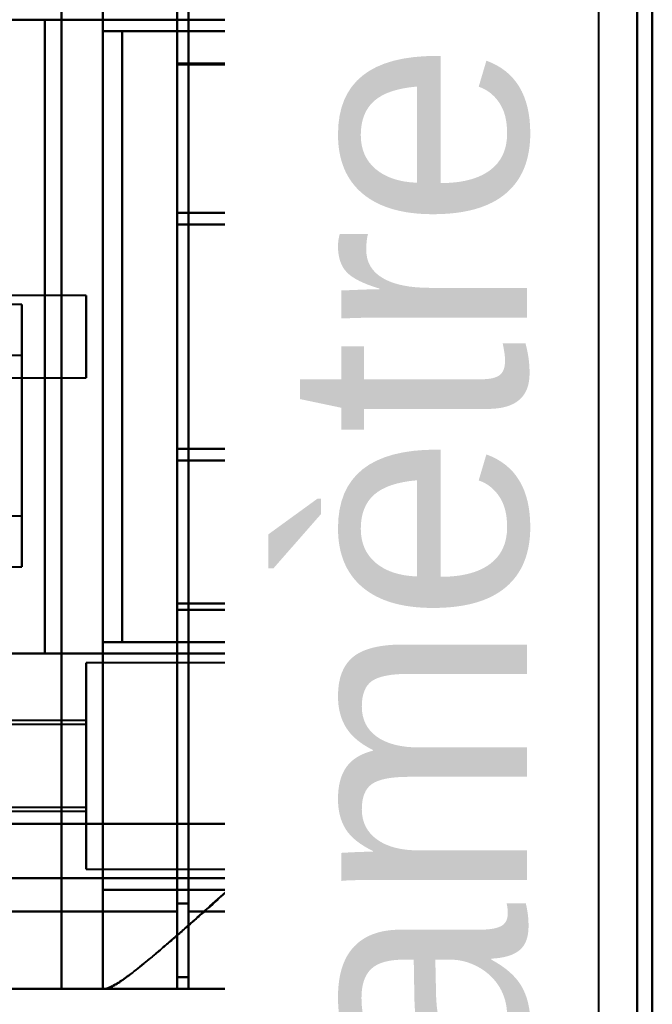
# Model space of a CAD drawing. Header units: millimetres. Extents: x -1087 to 1688, y -120 to 1010.
# Tile 83 of 86: x 538 to 576, y 737 to 797. Entities that reach past the tile are written whole.
import ezdxf

# ---------------------------------------------------------------- set-up
doc = ezdxf.new("R2010")
doc.units = ezdxf.units.MM
doc.layers.add('A-GENM', color=13, linetype='Continuous', lineweight=40)
doc.layers.add('G-IMPT', color=8, linetype='Continuous', lineweight=40)
doc.styles.add('Arial_1', font='arial.ttf', dxfattribs={"height": 14.6304})

# ---------------------------------------------------------------- blocks, each defined once
blk = doc.blocks.new('NEXA 700 CALQUES_dwg-751640-Arrière')
at = {"layer": 'G-IMPT'}
for p, q in [((555.97, 713.372), (555.97, 839.372)), ((555.97, 839.372), (555.97, 713.372)), ((556.742, 838.781), (556.742, 713.372)), ((556.742, 713.372), (556.742, 838.781)), ((561.97, 713.372), (561.97, 838.338)), ((561.97, 838.338), (561.97, 713.372)), ((575.357, 713.372), (575.357, 838.338)), ((575.357, 838.338), (575.357, 713.372)), ((562.742, 837.746), (562.742, 713.372)), ((562.742, 713.372), (562.742, 837.746)), ((576.27, 837.746), (576.27, 713.372)), ((576.27, 713.372), (576.27, 837.746)), ((547.47, 743.05), (547.47, 813.05)), ((547.47, 813.05), (547.47, 743.05)), ((548.17, 743.05), (548.17, 813.05)), ((548.17, 813.05), (548.17, 743.05)), ((547.47, 743.532), (547.47, 812.552)), ((547.47, 812.552), (547.47, 743.532)), ((548.17, 743.532), (548.17, 812.552)), ((548.17, 812.552), (548.17, 743.532)), ((552.83, 797.072), (552.83, 758.672)), ((552.83, 797.072), (556.83, 797.072)), ((556.83, 797.072), (552.83, 797.072)), ((556.83, 797.072), (560.83, 797.072)), ((566.83, 797.072), (556.83, 797.072)), ((556.83, 797.072), (566.83, 797.072)), ((560.83, 797.072), (556.83, 797.072)), ((560.83, 796.372), (560.83, 797.072)), ((566.826, 797.072), (566.122, 797.072)), ((566.122, 797.072), (566.826, 797.072)), ((544.144, 796.372), (554.985, 796.372)), ((554.985, 796.372), (544.144, 796.372)), ((556.83, 796.372), (566.83, 796.372)), ((556.83, 796.372), (560.83, 796.372)), ((566.83, 796.372), (556.83, 796.372)), ((560.83, 796.372), (556.83, 796.372)), ((565.906, 796.372), (566.826, 796.372)), ((566.826, 796.372), (565.906, 796.372)), ((566.83, 785.372), (566.83, 796.372)), ((562.19, 795.372), (563.498, 795.372)), ((563.498, 795.372), (562.19, 795.372)), ((547.47, 785.372), (547.47, 794.417)), ((547.47, 794.417), (547.47, 785.372)), ((547.47, 794.35), (547.47, 784.672)), ((547.47, 784.672), (547.47, 794.35)), ((563.498, 792.372), (562.19, 792.372)), ((562.19, 792.372), (563.498, 792.372)), ((547.47, 785.372), (565.678, 785.372)), ((554.985, 785.372), (547.47, 785.372)), ((547.47, 785.372), (554.985, 785.372)), ((566.83, 785.372), (556.83, 785.372)), ((560.83, 785.372), (556.83, 785.372)), ((556.83, 785.372), (566.83, 785.372)), ((556.83, 785.372), (560.83, 785.372)), ((560.83, 784.672), (560.83, 785.372)), ((566.826, 785.372), (565.678, 785.372)), ((565.678, 785.372), (566.826, 785.372)), ((547.47, 784.672), (550.944, 784.672)), ((550.944, 784.672), (547.47, 784.672)), ((556.83, 784.672), (560.83, 784.672)), ((560.83, 784.672), (556.83, 784.672)), ((563.834, 784.372), (556.97, 784.372)), ((556.97, 777.872), (556.97, 784.372)), ((556.97, 784.372), (556.97, 777.872)), ((560.506, 784.672), (566.83, 784.672)), ((566.83, 784.672), (560.506, 784.672)), ((565.678, 784.672), (566.826, 784.672)), ((566.826, 784.672), (565.678, 784.672)), ((566.83, 771.072), (566.83, 784.672)), ((563.834, 784.022), (556.97, 784.022)), ((556.97, 777.872), (556.97, 784.022)), ((556.97, 784.022), (556.97, 777.872)), ((541.97, 780.372), (536.97, 780.372)), ((541.97, 777.872), (541.97, 780.372)), ((541.97, 780.372), (541.97, 777.872)), ((538.07, 779.822), (536.97, 779.822)), ((538.07, 768.827), (538.07, 779.822)), ((538.07, 779.822), (538.07, 768.827)), ((563.681, 779.872), (563.524, 777.872)), ((563.524, 777.872), (563.681, 779.872)), ((563.681, 779.872), (563.984, 779.872)), ((563.984, 779.872), (563.681, 779.872)), ((564.13, 777.872), (563.984, 779.872)), ((563.984, 779.872), (564.13, 777.872)), ((541.97, 775.372), (541.97, 777.872)), ((541.97, 777.872), (541.97, 775.372)), ((556.97, 771.722), (556.97, 777.872)), ((556.97, 771.372), (556.97, 777.872)), ((556.97, 777.872), (556.97, 771.722)), ((556.97, 777.872), (556.97, 771.372)), ((563.524, 777.872), (563.681, 775.872)), ((563.681, 775.872), (563.524, 777.872)), ((563.984, 775.872), (564.13, 777.872)), ((564.13, 777.872), (563.984, 775.872)), ((538.07, 776.722), (517.07, 776.722)), ((538.07, 770.015), (538.07, 776.722)), ((538.07, 776.722), (538.07, 770.015)), ((536.97, 775.372), (541.97, 775.372)), ((563.984, 775.872), (563.681, 775.872)), ((563.681, 775.872), (563.984, 775.872)), ((538.07, 763.922), (538.07, 774.918)), ((538.07, 774.918), (538.07, 763.922)), ((538.07, 767.022), (538.07, 773.73)), ((538.07, 773.73), (538.07, 767.022)), ((556.97, 771.722), (563.834, 771.722)), ((556.97, 771.372), (563.834, 771.372)), ((550.944, 771.072), (547.47, 771.072)), ((547.47, 771.072), (547.47, 761.71)), ((547.47, 771.072), (550.944, 771.072)), ((547.47, 761.71), (547.47, 771.072)), ((560.83, 771.072), (556.83, 771.072)), ((556.83, 771.072), (560.83, 771.072)), ((566.83, 771.072), (560.506, 771.072)), ((560.506, 771.072), (566.83, 771.072)), ((560.83, 770.372), (560.83, 771.072)), ((566.826, 771.072), (565.678, 771.072)), ((565.678, 771.072), (566.826, 771.072)), ((565.678, 770.372), (547.47, 770.372)), ((547.47, 770.372), (554.985, 770.372)), ((554.985, 770.372), (547.47, 770.372)), ((547.47, 761.327), (547.47, 770.372)), ((547.47, 770.372), (547.47, 761.327)), ((556.83, 770.372), (566.83, 770.372)), ((556.83, 770.372), (560.83, 770.372)), ((566.83, 770.372), (556.83, 770.372)), ((560.83, 770.372), (556.83, 770.372)), ((565.678, 770.372), (566.826, 770.372)), ((566.826, 770.372), (565.678, 770.372)), ((566.83, 759.372), (566.83, 770.372)), ((517.07, 767.022), (538.07, 767.022)), ((536.97, 763.922), (538.07, 763.922)), ((562.19, 763.372), (563.498, 763.372)), ((563.498, 763.372), (562.19, 763.372)), ((563.498, 760.372), (562.19, 760.372)), ((562.19, 760.372), (563.498, 760.372)), ((554.985, 759.372), (544.144, 759.372)), ((544.144, 759.372), (554.985, 759.372)), ((566.83, 759.372), (556.83, 759.372)), ((560.83, 759.372), (556.83, 759.372)), ((556.83, 759.372), (566.83, 759.372)), ((556.83, 759.372), (560.83, 759.372)), ((560.83, 758.672), (560.83, 759.372)), ((566.826, 759.372), (565.906, 759.372)), ((565.906, 759.372), (566.826, 759.372)), ((556.83, 758.672), (552.83, 758.672)), ((552.83, 758.672), (556.83, 758.672)), ((560.83, 758.672), (556.83, 758.672)), ((566.83, 758.672), (556.83, 758.672)), ((556.83, 758.672), (560.83, 758.672)), ((556.83, 758.672), (566.83, 758.672)), ((566.826, 758.672), (566.122, 758.672)), ((566.122, 758.672), (566.826, 758.672)), ((566.83, 757.346), (566.83, 758.672)), ((566.74, 758.122), (541.97, 758.122)), ((541.97, 751.872), (541.97, 758.122)), ((541.97, 758.122), (541.97, 751.872)), ((541.97, 754.622), (536.97, 754.622)), ((541.97, 751.872), (541.97, 754.622)), ((541.97, 754.622), (541.97, 751.872)), ((541.97, 754.372), (536.97, 754.372)), ((541.97, 751.872), (541.97, 754.372)), ((541.97, 754.372), (541.97, 751.872)), ((541.97, 749.372), (541.97, 751.872)), ((541.97, 751.872), (541.97, 749.372)), ((541.97, 749.122), (541.97, 751.872)), ((541.97, 745.622), (541.97, 751.872)), ((541.97, 751.872), (541.97, 749.122)), ((541.97, 751.872), (541.97, 745.622)), ((536.97, 749.372), (541.97, 749.372)), ((536.97, 749.122), (541.97, 749.122)), ((566.83, 745.072), (566.83, 746.399)), ((541.97, 745.622), (566.74, 745.622)), ((566.83, 745.072), (561.545, 745.072)), ((561.545, 745.072), (566.83, 745.072)), ((566.826, 745.072), (566.122, 745.072)), ((566.122, 745.072), (566.826, 745.072)), ((550.584, 744.372), (542.97, 744.372)), ((542.97, 744.372), (550.584, 744.372)), ((562.545, 744.372), (566.83, 744.372)), ((566.83, 744.372), (562.545, 744.372)), ((565.906, 744.372), (566.826, 744.372)), ((566.826, 744.372), (565.906, 744.372)), ((566.83, 741.372), (566.83, 744.372)), ((547.47, 739.072), (547.47, 743.532)), ((547.47, 743.532), (547.47, 739.072)), ((548.17, 739.072), (548.17, 743.532)), ((548.17, 743.532), (548.17, 739.072)), ((547.47, 738.372), (547.47, 743.05)), ((547.47, 743.05), (547.47, 738.372)), ((548.17, 738.372), (548.17, 743.05)), ((548.17, 743.05), (548.17, 738.372)), ((562.563, 741.372), (564.407, 741.372)), ((564.407, 741.372), (562.563, 741.372)), ((566.826, 741.372), (564.489, 741.372)), ((564.489, 741.372), (566.826, 741.372)), ((566.83, 741.372), (566.826, 741.372)), ((566.826, 741.372), (566.83, 741.372)), ((547.47, 739.072), (548.17, 739.072)), ((536.97, 738.372), (547.47, 738.372)), ((543.14, 738.372), (542.97, 738.372)), ((542.97, 738.372), (543.14, 738.372)), ((548.17, 738.372), (559.599, 738.372)), ((559.599, 738.372), (561.351, 738.372)), ((559.599, 738.372), (561.351, 738.372)), ((561.351, 738.372), (559.599, 738.372)), ((563.828, 738.372), (561.435, 738.372)), ((561.435, 738.372), (563.828, 738.372)), ((563.828, 738.372), (563.83, 738.372)), ((563.83, 738.372), (563.828, 738.372)), ((563.828, 738.372), (563.83, 738.372))]:
    blk.add_line(p, q, dxfattribs=at)
at = {"layer": 'G-IMPT', "flags": 128}
for points in [[(540.478, 738.372), (540.478, 758.122), (540.478, 777.872), (540.478, 797.622), (540.478, 817.372)], [(540.478, 817.372), (540.478, 797.622), (540.478, 777.872), (540.478, 758.122), (540.478, 738.372)], [(542.97, 817.372), (542.97, 797.622), (542.97, 777.872), (542.97, 758.122), (542.97, 738.372)], [(542.97, 738.372), (542.97, 758.122), (542.97, 777.872), (542.97, 797.622), (542.97, 817.372)], [(547.47, 817.372), (547.47, 811.634), (547.47, 805.895), (547.47, 800.156), (547.47, 794.417)], [(547.47, 794.417), (547.47, 800.156), (547.47, 805.895), (547.47, 811.634), (547.47, 817.372)], [(547.47, 794.35), (547.47, 799.931), (547.47, 805.511), (547.47, 811.092), (547.47, 816.672)], [(547.47, 816.672), (547.47, 811.092), (547.47, 805.511), (547.47, 799.931), (547.47, 794.35)], [(564.629, 794.35), (564.574, 799.357), (564.519, 804.363), (564.463, 809.368), (564.407, 814.372)], [(564.407, 814.372), (564.463, 809.368), (564.519, 804.363), (564.574, 799.357), (564.629, 794.35)], [(564.489, 814.372), (564.545, 809.385), (564.599, 804.396), (564.654, 799.407), (564.707, 794.417)], [(564.707, 794.417), (564.654, 799.407), (564.599, 804.396), (564.545, 809.385), (564.489, 814.372)], [(542.97, 796.372), (542.97, 800.122), (542.97, 803.872), (542.97, 807.622), (542.97, 811.372)], [(542.97, 811.372), (542.97, 807.622), (542.97, 803.872), (542.97, 800.122), (542.97, 796.372)], [(565.906, 796.372), (565.906, 800.122), (565.906, 803.872), (565.906, 807.622), (565.906, 811.372)], [(565.906, 811.372), (565.906, 807.622), (565.906, 803.872), (565.906, 800.122), (565.906, 796.372)], [(566.122, 797.072), (566.122, 800.472), (566.122, 803.872), (566.122, 807.272), (566.122, 810.672)], [(556.83, 807.372), (556.83, 804.797), (556.83, 802.222), (556.83, 799.647), (556.83, 797.072)], [(556.83, 797.072), (556.83, 799.647), (556.83, 802.222), (556.83, 804.797), (556.83, 807.372)], [(566.826, 798.246), (566.826, 797.953), (566.826, 797.659), (566.826, 797.366), (566.826, 797.072)], [(536.97, 797.072), (537.595, 797.072), (538.22, 797.072), (538.845, 797.072), (539.47, 797.072)], [(539.47, 797.072), (538.845, 797.072), (538.22, 797.072), (537.595, 797.072), (536.97, 797.072)], [(539.47, 797.072), (538.845, 797.072), (538.22, 797.072), (537.595, 797.072), (536.97, 797.072)], [(536.97, 797.072), (537.595, 797.072), (538.22, 797.072), (538.845, 797.072), (539.47, 797.072)], [(539.47, 797.072), (539.47, 787.472), (539.47, 777.872), (539.47, 768.272), (539.47, 758.672)], [(539.47, 758.672), (539.47, 768.272), (539.47, 777.872), (539.47, 787.472), (539.47, 797.072)], [(539.47, 797.072), (539.47, 787.472), (539.47, 777.872), (539.47, 768.272), (539.47, 758.672)], [(539.47, 758.672), (539.47, 768.272), (539.47, 777.872), (539.47, 787.472), (539.47, 797.072)], [(556.83, 797.072), (552.49, 797.072), (548.15, 797.072), (543.81, 797.072), (539.47, 797.072)], [(539.47, 797.072), (539.47, 787.472), (539.47, 777.872), (539.47, 768.272), (539.47, 758.672)], [(539.47, 797.072), (543.81, 797.072), (548.15, 797.072), (552.49, 797.072), (556.83, 797.072)], [(566.122, 797.072), (559.459, 797.072), (552.796, 797.072), (546.133, 797.072), (539.47, 797.072)], [(539.47, 758.672), (539.47, 768.272), (539.47, 777.872), (539.47, 787.472), (539.47, 797.072)], [(539.47, 797.072), (539.47, 787.472), (539.47, 777.872), (539.47, 768.272), (539.47, 758.672)], [(539.47, 758.672), (539.47, 768.272), (539.47, 777.872), (539.47, 787.472), (539.47, 797.072)], [(539.47, 797.072), (546.133, 797.072), (552.796, 797.072), (559.459, 797.072), (566.122, 797.072)], [(556.83, 796.372), (553.365, 796.372), (549.9, 796.372), (546.435, 796.372), (542.97, 796.372)], [(542.97, 796.372), (548.704, 796.372), (554.438, 796.372), (560.172, 796.372), (565.906, 796.372)], [(565.906, 796.372), (560.172, 796.372), (554.438, 796.372), (548.704, 796.372), (542.97, 796.372)], [(542.97, 759.372), (542.97, 768.622), (542.97, 777.872), (542.97, 787.122), (542.97, 796.372)], [(542.97, 796.372), (546.435, 796.372), (549.9, 796.372), (553.365, 796.372), (556.83, 796.372)], [(542.97, 796.372), (542.97, 787.122), (542.97, 777.872), (542.97, 768.622), (542.97, 759.372)], [(544.144, 759.372), (544.144, 768.622), (544.144, 777.872), (544.144, 787.122), (544.144, 796.372)], [(556.83, 796.372), (553.659, 796.372), (550.487, 796.372), (547.315, 796.372), (544.144, 796.372)], [(544.144, 796.372), (544.144, 787.122), (544.144, 777.872), (544.144, 768.622), (544.144, 759.372)], [(544.144, 796.372), (547.315, 796.372), (550.487, 796.372), (553.659, 796.372), (556.83, 796.372)], [(554.985, 785.372), (554.985, 788.122), (554.985, 790.872), (554.985, 793.622), (554.985, 796.372)], [(554.985, 796.372), (555.446, 796.372), (555.908, 796.372), (556.369, 796.372), (556.83, 796.372)], [(554.985, 796.372), (554.985, 793.622), (554.985, 790.872), (554.985, 788.122), (554.985, 785.372)], [(556.83, 796.372), (556.369, 796.372), (555.908, 796.372), (555.446, 796.372), (554.985, 796.372)], [(556.83, 796.372), (556.83, 793.622), (556.83, 790.872), (556.83, 788.122), (556.83, 785.372)], [(556.83, 785.372), (556.83, 788.122), (556.83, 790.872), (556.83, 793.622), (556.83, 796.372)], [(556.83, 785.372), (556.83, 788.122), (556.83, 790.872), (556.83, 793.622), (556.83, 796.372)], [(556.83, 796.372), (556.83, 793.622), (556.83, 790.872), (556.83, 788.122), (556.83, 785.372)], [(556.83, 796.372), (556.83, 793.622), (556.83, 790.872), (556.83, 788.122), (556.83, 785.372)], [(556.83, 785.372), (556.83, 788.122), (556.83, 790.872), (556.83, 793.622), (556.83, 796.372)], [(566.826, 796.372), (566.826, 793.622), (566.826, 790.872), (566.826, 788.122), (566.826, 785.372)], [(566.826, 785.372), (566.826, 788.122), (566.826, 790.872), (566.826, 793.622), (566.826, 796.372)], [(556.97, 792.372), (556.97, 793.122), (556.97, 793.872), (556.97, 794.622), (556.97, 795.372)], [(556.97, 795.372), (556.97, 794.622), (556.97, 793.872), (556.97, 793.122), (556.97, 792.372)], [(563.498, 795.372), (561.866, 795.372), (560.234, 795.372), (558.602, 795.372), (556.97, 795.372)], [(556.97, 795.372), (556.97, 794.622), (556.97, 793.872), (556.97, 793.122), (556.97, 792.372)], [(562.19, 795.372), (560.885, 795.372), (559.58, 795.372), (558.275, 795.372), (556.97, 795.372)], [(556.97, 795.372), (558.602, 795.372), (560.234, 795.372), (561.866, 795.372), (563.498, 795.372)], [(556.97, 792.372), (556.97, 793.122), (556.97, 793.872), (556.97, 794.622), (556.97, 795.372)], [(556.97, 795.372), (558.275, 795.372), (559.58, 795.372), (560.885, 795.372), (562.19, 795.372)], [(562.19, 795.372), (562.19, 794.622), (562.19, 793.872), (562.19, 793.122), (562.19, 792.372)], [(562.19, 792.372), (562.19, 793.122), (562.19, 793.872), (562.19, 794.622), (562.19, 795.372)], [(563.498, 792.372), (563.498, 793.122), (563.498, 793.872), (563.498, 794.622), (563.498, 795.372)], [(563.498, 795.372), (563.498, 794.622), (563.498, 793.872), (563.498, 793.122), (563.498, 792.372)], [(564.707, 794.417), (560.398, 794.417), (556.088, 794.417), (551.779, 794.417), (547.47, 794.417)], [(547.47, 794.417), (551.779, 794.417), (556.088, 794.417), (560.398, 794.417), (564.707, 794.417)], [(547.47, 794.35), (551.759, 794.35), (556.049, 794.35), (560.339, 794.35), (564.629, 794.35)], [(564.629, 794.35), (560.339, 794.35), (556.049, 794.35), (551.759, 794.35), (547.47, 794.35)], [(563.498, 792.372), (561.866, 792.372), (560.234, 792.372), (558.602, 792.372), (556.97, 792.372)], [(556.97, 792.372), (558.275, 792.372), (559.58, 792.372), (560.885, 792.372), (562.19, 792.372)], [(556.97, 792.372), (558.602, 792.372), (560.234, 792.372), (561.866, 792.372), (563.498, 792.372)], [(562.19, 792.372), (560.885, 792.372), (559.58, 792.372), (558.275, 792.372), (556.97, 792.372)], [(547.47, 785.372), (547.47, 785.197), (547.47, 785.022), (547.47, 784.847), (547.47, 784.672)], [(547.47, 784.672), (547.47, 784.847), (547.47, 785.022), (547.47, 785.197), (547.47, 785.372)], [(547.47, 785.372), (547.47, 785.197), (547.47, 785.022), (547.47, 784.847), (547.47, 784.672)], [(547.47, 785.372), (549.81, 785.372), (552.15, 785.372), (554.49, 785.372), (556.83, 785.372)], [(547.47, 784.672), (547.47, 784.847), (547.47, 785.022), (547.47, 785.197), (547.47, 785.372)], [(547.47, 785.372), (552.022, 785.372), (556.574, 785.372), (561.126, 785.372), (565.678, 785.372)], [(547.47, 785.372), (549.81, 785.372), (552.15, 785.372), (554.49, 785.372), (556.83, 785.372)], [(556.83, 785.372), (554.49, 785.372), (552.15, 785.372), (549.81, 785.372), (547.47, 785.372)], [(565.678, 785.372), (561.126, 785.372), (556.574, 785.372), (552.022, 785.372), (547.47, 785.372)], [(556.83, 785.372), (554.49, 785.372), (552.15, 785.372), (549.81, 785.372), (547.47, 785.372)], [(547.47, 785.372), (547.47, 785.197), (547.47, 785.022), (547.47, 784.847), (547.47, 784.672)], [(547.47, 784.672), (547.47, 784.847), (547.47, 785.022), (547.47, 785.197), (547.47, 785.372)], [(556.83, 785.372), (556.369, 785.372), (555.908, 785.372), (555.446, 785.372), (554.985, 785.372)], [(554.985, 785.372), (555.446, 785.372), (555.908, 785.372), (556.369, 785.372), (556.83, 785.372)], [(556.83, 784.672), (554.49, 784.672), (552.15, 784.672), (549.81, 784.672), (547.47, 784.672)], [(556.83, 784.672), (554.49, 784.672), (552.15, 784.672), (549.81, 784.672), (547.47, 784.672)], [(547.47, 784.672), (552.022, 784.672), (556.574, 784.672), (561.126, 784.672), (565.678, 784.672)], [(547.47, 784.672), (549.81, 784.672), (552.15, 784.672), (554.49, 784.672), (556.83, 784.672)], [(565.678, 784.672), (561.126, 784.672), (556.574, 784.672), (552.022, 784.672), (547.47, 784.672)], [(547.47, 784.672), (549.81, 784.672), (552.15, 784.672), (554.49, 784.672), (556.83, 784.672)], [(550.944, 771.072), (550.944, 774.472), (550.944, 777.872), (550.944, 781.272), (550.944, 784.672)], [(550.944, 784.672), (553.334, 784.672), (555.725, 784.672), (558.115, 784.672), (560.506, 784.672)], [(550.944, 784.672), (550.944, 781.272), (550.944, 777.872), (550.944, 774.472), (550.944, 771.072)], [(560.506, 784.672), (558.115, 784.672), (555.725, 784.672), (553.334, 784.672), (550.944, 784.672)], [(556.83, 771.072), (556.83, 774.472), (556.83, 777.872), (556.83, 781.272), (556.83, 784.672)], [(556.83, 784.672), (556.83, 781.272), (556.83, 777.872), (556.83, 774.472), (556.83, 771.072)], [(556.83, 784.672), (556.83, 781.272), (556.83, 777.872), (556.83, 774.472), (556.83, 771.072)], [(556.83, 771.072), (556.83, 774.472), (556.83, 777.872), (556.83, 781.272), (556.83, 784.672)], [(560.506, 771.072), (560.506, 774.472), (560.506, 777.872), (560.506, 781.272), (560.506, 784.672)], [(560.506, 784.672), (560.506, 781.272), (560.506, 777.872), (560.506, 774.472), (560.506, 771.072)], [(566.826, 771.072), (566.826, 774.472), (566.826, 777.872), (566.826, 781.272), (566.826, 784.672)], [(566.826, 784.672), (566.826, 781.272), (566.826, 777.872), (566.826, 774.472), (566.826, 771.072)], [(556.97, 777.872), (556.97, 778.372), (556.97, 778.872), (556.97, 779.372), (556.97, 779.872)], [(556.97, 779.872), (556.97, 779.372), (556.97, 778.872), (556.97, 778.372), (556.97, 777.872)], [(556.97, 777.872), (556.97, 778.372), (556.97, 778.872), (556.97, 779.372), (556.97, 779.872)], [(556.97, 779.872), (558.647, 779.872), (560.325, 779.872), (562.003, 779.872), (563.681, 779.872)], [(563.984, 779.872), (562.23, 779.872), (560.477, 779.872), (558.723, 779.872), (556.97, 779.872)], [(556.97, 779.872), (556.97, 779.372), (556.97, 778.872), (556.97, 778.372), (556.97, 777.872)], [(563.681, 779.872), (562.003, 779.872), (560.325, 779.872), (558.647, 779.872), (556.97, 779.872)], [(556.97, 779.872), (558.723, 779.872), (560.477, 779.872), (562.23, 779.872), (563.984, 779.872)], [(556.97, 775.872), (556.97, 776.372), (556.97, 776.872), (556.97, 777.372), (556.97, 777.872)], [(556.97, 777.872), (556.97, 777.372), (556.97, 776.872), (556.97, 776.372), (556.97, 775.872)], [(563.524, 777.872), (561.885, 777.872), (560.247, 777.872), (558.608, 777.872), (556.97, 777.872)], [(556.97, 775.872), (556.97, 776.372), (556.97, 776.872), (556.97, 777.372), (556.97, 777.872)], [(556.97, 777.872), (558.608, 777.872), (560.247, 777.872), (561.885, 777.872), (563.524, 777.872)], [(564.13, 777.872), (562.34, 777.872), (560.55, 777.872), (558.76, 777.872), (556.97, 777.872)], [(556.97, 777.872), (556.97, 777.372), (556.97, 776.872), (556.97, 776.372), (556.97, 775.872)], [(556.97, 777.872), (558.76, 777.872), (560.55, 777.872), (562.34, 777.872), (564.13, 777.872)], [(563.681, 775.872), (562.003, 775.872), (560.325, 775.872), (558.647, 775.872), (556.97, 775.872)], [(563.984, 775.872), (562.23, 775.872), (560.477, 775.872), (558.723, 775.872), (556.97, 775.872)], [(556.97, 775.872), (558.647, 775.872), (560.325, 775.872), (562.003, 775.872), (563.681, 775.872)], [(556.97, 775.872), (558.723, 775.872), (560.477, 775.872), (562.23, 775.872), (563.984, 775.872)], [(547.47, 771.072), (547.47, 770.897), (547.47, 770.722), (547.47, 770.547), (547.47, 770.372)], [(547.47, 770.372), (547.47, 770.547), (547.47, 770.722), (547.47, 770.897), (547.47, 771.072)], [(547.47, 771.072), (547.47, 770.897), (547.47, 770.722), (547.47, 770.547), (547.47, 770.372)], [(547.47, 770.372), (547.47, 770.547), (547.47, 770.722), (547.47, 770.897), (547.47, 771.072)], [(547.47, 771.072), (549.81, 771.072), (552.15, 771.072), (554.49, 771.072), (556.83, 771.072)], [(547.47, 771.072), (552.022, 771.072), (556.574, 771.072), (561.126, 771.072), (565.678, 771.072)], [(556.83, 771.072), (554.49, 771.072), (552.15, 771.072), (549.81, 771.072), (547.47, 771.072)], [(565.678, 771.072), (561.126, 771.072), (556.574, 771.072), (552.022, 771.072), (547.47, 771.072)], [(547.47, 771.072), (549.81, 771.072), (552.15, 771.072), (554.49, 771.072), (556.83, 771.072)], [(556.83, 771.072), (554.49, 771.072), (552.15, 771.072), (549.81, 771.072), (547.47, 771.072)], [(547.47, 771.072), (547.47, 770.897), (547.47, 770.722), (547.47, 770.547), (547.47, 770.372)], [(547.47, 770.372), (547.47, 770.547), (547.47, 770.722), (547.47, 770.897), (547.47, 771.072)], [(560.506, 771.072), (558.115, 771.072), (555.725, 771.072), (553.334, 771.072), (550.944, 771.072)], [(550.944, 771.072), (553.334, 771.072), (555.725, 771.072), (558.115, 771.072), (560.506, 771.072)], [(556.83, 770.372), (554.49, 770.372), (552.15, 770.372), (549.81, 770.372), (547.47, 770.372)], [(547.47, 770.372), (549.81, 770.372), (552.15, 770.372), (554.49, 770.372), (556.83, 770.372)], [(556.83, 770.372), (554.49, 770.372), (552.15, 770.372), (549.81, 770.372), (547.47, 770.372)], [(547.47, 770.372), (552.022, 770.372), (556.574, 770.372), (561.126, 770.372), (565.678, 770.372)], [(565.678, 770.372), (561.126, 770.372), (556.574, 770.372), (552.022, 770.372), (547.47, 770.372)], [(547.47, 770.372), (549.81, 770.372), (552.15, 770.372), (554.49, 770.372), (556.83, 770.372)], [(554.985, 759.372), (554.985, 762.122), (554.985, 764.872), (554.985, 767.622), (554.985, 770.372)], [(554.985, 770.372), (555.446, 770.372), (555.908, 770.372), (556.369, 770.372), (556.83, 770.372)], [(554.985, 770.372), (554.985, 767.622), (554.985, 764.872), (554.985, 762.122), (554.985, 759.372)], [(556.83, 770.372), (556.369, 770.372), (555.908, 770.372), (555.446, 770.372), (554.985, 770.372)], [(556.83, 759.372), (556.83, 762.122), (556.83, 764.872), (556.83, 767.622), (556.83, 770.372)], [(556.83, 770.372), (556.83, 767.622), (556.83, 764.872), (556.83, 762.122), (556.83, 759.372)], [(556.83, 759.372), (556.83, 762.122), (556.83, 764.872), (556.83, 767.622), (556.83, 770.372)], [(556.83, 770.372), (556.83, 767.622), (556.83, 764.872), (556.83, 762.122), (556.83, 759.372)], [(556.83, 770.372), (556.83, 767.622), (556.83, 764.872), (556.83, 762.122), (556.83, 759.372)], [(556.83, 759.372), (556.83, 762.122), (556.83, 764.872), (556.83, 767.622), (556.83, 770.372)], [(566.826, 770.372), (566.826, 767.622), (566.826, 764.872), (566.826, 762.122), (566.826, 759.372)], [(566.826, 759.372), (566.826, 762.122), (566.826, 764.872), (566.826, 767.622), (566.826, 770.372)], [(556.97, 763.372), (556.97, 762.622), (556.97, 761.872), (556.97, 761.122), (556.97, 760.372)], [(556.97, 760.372), (556.97, 761.122), (556.97, 761.872), (556.97, 762.622), (556.97, 763.372)], [(563.498, 763.372), (561.866, 763.372), (560.234, 763.372), (558.602, 763.372), (556.97, 763.372)], [(556.97, 763.372), (556.97, 762.622), (556.97, 761.872), (556.97, 761.122), (556.97, 760.372)], [(562.19, 763.372), (560.885, 763.372), (559.58, 763.372), (558.275, 763.372), (556.97, 763.372)], [(556.97, 763.372), (558.602, 763.372), (560.234, 763.372), (561.866, 763.372), (563.498, 763.372)], [(556.97, 760.372), (556.97, 761.122), (556.97, 761.872), (556.97, 762.622), (556.97, 763.372)], [(556.97, 763.372), (558.275, 763.372), (559.58, 763.372), (560.885, 763.372), (562.19, 763.372)], [(562.19, 763.372), (562.19, 762.622), (562.19, 761.872), (562.19, 761.122), (562.19, 760.372)], [(562.19, 760.372), (562.19, 761.122), (562.19, 761.872), (562.19, 762.622), (562.19, 763.372)], [(563.498, 760.372), (563.498, 761.122), (563.498, 761.872), (563.498, 762.622), (563.498, 763.372)], [(563.498, 763.372), (563.498, 762.622), (563.498, 761.872), (563.498, 761.122), (563.498, 760.372)], [(547.47, 739.072), (547.47, 744.732), (547.47, 750.391), (547.47, 756.051), (547.47, 761.71)], [(547.47, 761.71), (551.76, 761.71), (556.051, 761.71), (560.342, 761.71), (564.633, 761.71)], [(564.633, 761.71), (560.342, 761.71), (556.051, 761.71), (551.76, 761.71), (547.47, 761.71)], [(547.47, 761.71), (547.47, 756.051), (547.47, 750.391), (547.47, 744.732), (547.47, 739.072)], [(564.407, 741.372), (564.465, 746.456), (564.521, 751.54), (564.578, 756.625), (564.633, 761.71)], [(564.633, 761.71), (564.578, 756.625), (564.521, 751.54), (564.465, 746.456), (564.407, 741.372)], [(547.47, 761.327), (551.779, 761.327), (556.088, 761.327), (560.398, 761.327), (564.707, 761.327)], [(547.47, 761.327), (547.47, 755.589), (547.47, 749.85), (547.47, 744.111), (547.47, 738.372)], [(564.707, 761.327), (560.398, 761.327), (556.088, 761.327), (551.779, 761.327), (547.47, 761.327)], [(547.47, 738.372), (547.47, 744.111), (547.47, 749.85), (547.47, 755.589), (547.47, 761.327)], [(564.707, 761.327), (564.654, 756.338), (564.599, 751.348), (564.545, 746.36), (564.489, 741.372)], [(564.489, 741.372), (564.545, 746.36), (564.599, 751.348), (564.654, 756.338), (564.707, 761.327)], [(563.498, 760.372), (561.866, 760.372), (560.234, 760.372), (558.602, 760.372), (556.97, 760.372)], [(556.97, 760.372), (558.275, 760.372), (559.58, 760.372), (560.885, 760.372), (562.19, 760.372)], [(556.97, 760.372), (558.602, 760.372), (560.234, 760.372), (561.866, 760.372), (563.498, 760.372)], [(562.19, 760.372), (560.885, 760.372), (559.58, 760.372), (558.275, 760.372), (556.97, 760.372)], [(542.97, 744.372), (542.97, 748.122), (542.97, 751.872), (542.97, 755.622), (542.97, 759.372)], [(542.97, 759.372), (548.704, 759.372), (554.438, 759.372), (560.172, 759.372), (565.906, 759.372)], [(542.97, 759.372), (546.435, 759.372), (549.9, 759.372), (553.365, 759.372), (556.83, 759.372)], [(565.906, 759.372), (560.172, 759.372), (554.438, 759.372), (548.704, 759.372), (542.97, 759.372)], [(556.83, 759.372), (553.365, 759.372), (549.9, 759.372), (546.435, 759.372), (542.97, 759.372)], [(542.97, 759.372), (542.97, 755.622), (542.97, 751.872), (542.97, 748.122), (542.97, 744.372)], [(544.144, 759.372), (547.315, 759.372), (550.487, 759.372), (553.659, 759.372), (556.83, 759.372)], [(556.83, 759.372), (553.659, 759.372), (550.487, 759.372), (547.315, 759.372), (544.144, 759.372)], [(556.83, 759.372), (556.369, 759.372), (555.908, 759.372), (555.446, 759.372), (554.985, 759.372)], [(554.985, 759.372), (555.446, 759.372), (555.908, 759.372), (556.369, 759.372), (556.83, 759.372)], [(565.906, 744.372), (565.906, 748.122), (565.906, 751.872), (565.906, 755.622), (565.906, 759.372)], [(565.906, 759.372), (565.906, 755.622), (565.906, 751.872), (565.906, 748.122), (565.906, 744.372)], [(539.47, 758.672), (538.845, 758.672), (538.22, 758.672), (537.595, 758.672), (536.97, 758.672)], [(536.97, 758.672), (537.595, 758.672), (538.22, 758.672), (538.845, 758.672), (539.47, 758.672)], [(539.47, 758.672), (538.845, 758.672), (538.22, 758.672), (537.595, 758.672), (536.97, 758.672)], [(536.97, 758.672), (537.595, 758.672), (538.22, 758.672), (538.845, 758.672), (539.47, 758.672)], [(539.47, 758.672), (543.81, 758.672), (548.15, 758.672), (552.49, 758.672), (556.83, 758.672)], [(556.83, 758.672), (552.49, 758.672), (548.15, 758.672), (543.81, 758.672), (539.47, 758.672)], [(539.47, 758.672), (546.133, 758.672), (552.796, 758.672), (559.459, 758.672), (566.122, 758.672)], [(566.122, 758.672), (559.459, 758.672), (552.796, 758.672), (546.133, 758.672), (539.47, 758.672)], [(556.83, 758.672), (556.83, 756.097), (556.83, 753.522), (556.83, 750.947), (556.83, 748.372)], [(556.83, 748.372), (556.83, 750.947), (556.83, 753.522), (556.83, 756.097), (556.83, 758.672)], [(566.122, 758.672), (566.122, 755.272), (566.122, 751.872), (566.122, 748.472), (566.122, 745.072)], [(566.122, 745.072), (566.122, 748.472), (566.122, 751.872), (566.122, 755.272), (566.122, 758.672)], [(566.826, 757.499), (566.826, 757.792), (566.826, 758.085), (566.826, 758.379), (566.826, 758.672)], [(566.826, 758.672), (566.826, 758.379), (566.826, 758.085), (566.826, 757.792), (566.826, 757.499)], [(556.83, 748.372), (551.865, 748.372), (546.9, 748.372), (541.935, 748.372), (536.97, 748.372)], [(536.97, 748.372), (541.935, 748.372), (546.9, 748.372), (551.865, 748.372), (556.83, 748.372)], [(566.826, 745.072), (566.826, 745.366), (566.826, 745.659), (566.826, 745.953), (566.826, 746.246)], [(566.826, 746.246), (566.826, 745.953), (566.826, 745.659), (566.826, 745.366), (566.826, 745.072)], [(559.14, 745.072), (553.597, 745.072), (548.055, 745.072), (542.512, 745.072), (536.97, 745.072)], [(536.97, 745.072), (544.258, 745.072), (551.546, 745.072), (558.834, 745.072), (566.122, 745.072)], [(536.97, 745.072), (542.512, 745.072), (548.055, 745.072), (553.597, 745.072), (559.14, 745.072)], [(566.122, 745.072), (558.834, 745.072), (551.546, 745.072), (544.258, 745.072), (536.97, 745.072)], [(542.97, 744.372), (548.704, 744.372), (554.438, 744.372), (560.172, 744.372), (565.906, 744.372)], [(565.906, 744.372), (560.172, 744.372), (554.438, 744.372), (548.704, 744.372), (542.97, 744.372)], [(542.97, 738.372), (542.97, 739.872), (542.97, 741.372), (542.97, 742.872), (542.97, 744.372)], [(542.97, 744.372), (542.97, 742.872), (542.97, 741.372), (542.97, 739.872), (542.97, 738.372)], [(559.63, 744.372), (557.369, 744.372), (555.107, 744.372), (552.846, 744.372), (550.584, 744.372)], [(550.584, 744.372), (552.846, 744.372), (555.107, 744.372), (557.369, 744.372), (559.63, 744.372)], [(566.826, 741.372), (566.826, 742.122), (566.826, 742.872), (566.826, 743.622), (566.826, 744.372)], [(566.826, 744.372), (566.826, 743.622), (566.826, 742.872), (566.826, 742.122), (566.826, 741.372)], [(547.47, 743.532), (547.645, 743.532), (547.82, 743.532), (547.995, 743.532), (548.17, 743.532)], [(548.17, 743.532), (547.995, 743.532), (547.82, 743.532), (547.645, 743.532), (547.47, 743.532)], [(536.97, 743.05), (539.595, 743.05), (542.22, 743.05), (544.845, 743.05), (547.47, 743.05)], [(547.47, 743.05), (544.845, 743.05), (542.22, 743.05), (539.595, 743.05), (536.97, 743.05)], [(548.17, 743.05), (550.66, 743.05), (553.151, 743.05), (555.642, 743.05), (558.133, 743.05)], [(558.133, 743.05), (555.642, 743.05), (553.151, 743.05), (550.66, 743.05), (548.17, 743.05)], [(547.47, 739.072), (547.645, 739.072), (547.82, 739.072), (547.995, 739.072), (548.17, 739.072)], [(548.17, 739.072), (547.995, 739.072), (547.82, 739.072), (547.645, 739.072), (547.47, 739.072)], [(547.47, 739.072), (547.645, 739.072), (547.82, 739.072), (547.995, 739.072), (548.17, 739.072)], [(548.17, 739.072), (547.995, 739.072), (547.82, 739.072), (547.645, 739.072), (547.47, 739.072)], [(548.17, 739.072), (548.17, 738.897), (548.17, 738.722), (548.17, 738.547), (548.17, 738.372)], [(548.17, 738.372), (548.17, 738.547), (548.17, 738.722), (548.17, 738.897), (548.17, 739.072)], [(536.97, 738.372), (539.595, 738.372), (542.22, 738.372), (544.845, 738.372), (547.47, 738.372)], [(547.47, 738.372), (544.845, 738.372), (542.22, 738.372), (539.595, 738.372), (536.97, 738.372)], [(536.97, 738.372), (537.847, 738.372), (538.724, 738.372), (539.601, 738.372), (540.478, 738.372)], [(540.478, 738.372), (539.601, 738.372), (538.724, 738.372), (537.847, 738.372), (536.97, 738.372)], [(542.97, 738.372), (542.347, 738.372), (541.724, 738.372), (541.101, 738.372), (540.478, 738.372)], [(540.478, 738.372), (541.101, 738.372), (541.724, 738.372), (542.347, 738.372), (542.97, 738.372)], [(563.83, 738.372), (558.658, 738.372), (553.485, 738.372), (548.312, 738.372), (543.14, 738.372)], [(543.14, 738.372), (548.312, 738.372), (553.485, 738.372), (558.658, 738.372), (563.83, 738.372)], [(547.47, 738.372), (550.961, 738.372), (554.452, 738.372), (557.943, 738.372), (561.435, 738.372)], [(561.435, 738.372), (557.943, 738.372), (554.452, 738.372), (550.961, 738.372), (547.47, 738.372)], [(548.17, 738.372), (551.027, 738.372), (553.884, 738.372), (556.741, 738.372), (559.599, 738.372)], [(548.17, 738.372), (551.465, 738.372), (554.761, 738.372), (558.056, 738.372), (561.351, 738.372)], [(559.599, 738.372), (556.741, 738.372), (553.884, 738.372), (551.027, 738.372), (548.17, 738.372)], [(561.351, 738.372), (558.056, 738.372), (554.761, 738.372), (551.465, 738.372), (548.17, 738.372)], [(561.435, 738.372), (562.864, 738.372), (563.709, 738.372), (563.828, 738.372)]]:
    blk.add_lwpolyline(points, dxfattribs=at)
at = {"layer": 'G-IMPT'}
blk.add_arc((563.83, 741.372), 3, 270, 0, dxfattribs=at)
for centre, ratio in [((559.599, 741.372), 0.988057), ((563.828, 741.372), 0.999612), ((563.828, 741.372), 0.999612)]:
    blk.add_ellipse(centre, major_axis=(0, 3), ratio=ratio, start_param=3.141593, end_param=4.712389, dxfattribs=at)
for points in [[(558.133, 743.05), (557.302, 747.736), (556.068, 758.854), (555.276, 778.323), (556.205, 797.678), (557.484, 808.527), (558.329, 813.05)], [(556.83, 748.372), (557.027, 748.092), (557.419, 747.532), (558.003, 746.697), (558.579, 745.874), (558.954, 745.337), (559.14, 745.072)], [(561.085, 745.115), (561.043, 744.886), (560.826, 744.392), (560.148, 743.705), (559.166, 743.232), (558.46, 743.08), (558.133, 743.05)], [(558.133, 743.05), (558.46, 743.08), (559.166, 743.232), (560.148, 743.705), (560.826, 744.392), (561.043, 744.886), (561.085, 745.115)], [(559.14, 745.072), (559.56, 745.072), (560.393, 745.072), (561.175, 745.072), (561.545, 745.072)], [(562.563, 741.372), (562.308, 741.372), (561.772, 742.043), (561.29, 743.929), (561.085, 745.115)], [(561.085, 745.115), (561.295, 743.909), (561.772, 742.049), (562.303, 741.379), (562.563, 741.372)], [(563.83, 738.372), (563.83, 738.372), (563.633, 738.654), (562.77, 739.888), (561.411, 741.829), (560.25, 743.487), (559.63, 744.372)], [(566.83, 741.372), (566.83, 741.376), (566.636, 741.512), (565.78, 742.113), (564.409, 743.07), (563.203, 743.903), (562.545, 744.372)], [(559.599, 738.372), (559.469, 738.372), (559.212, 738.581), (558.823, 739.502), (558.455, 740.979), (558.236, 742.311), (558.133, 743.05)], [(558.133, 743.05), (558.234, 742.312), (558.458, 740.968), (558.822, 739.503), (559.211, 738.588), (559.472, 738.372), (559.599, 738.372)], [(559.599, 738.372), (559.948, 738.372), (560.713, 738.525), (561.761, 739.184), (562.412, 740.245), (562.563, 741.019), (562.563, 741.372)], [(561.351, 738.372), (561.748, 738.372), (562.54, 738.529), (563.551, 739.195), (564.235, 740.191), (564.402, 740.978), (564.407, 741.372)], [(564.407, 741.372), (564.402, 741.166), (564.355, 740.766), (564.183, 740.218), (563.891, 739.693), (563.511, 739.235), (563.045, 738.864), (562.514, 738.581), (561.961, 738.417), (561.559, 738.375), (561.351, 738.372)], [(561.435, 738.372), (561.642, 738.375), (562.044, 738.417), (562.598, 738.581), (563.128, 738.864), (563.594, 739.235), (563.973, 739.694), (564.266, 740.218), (564.437, 740.766), (564.484, 741.166), (564.489, 741.372)], [(564.489, 741.372), (564.484, 740.978), (564.318, 740.191), (563.634, 739.195), (562.623, 738.529), (561.831, 738.372), (561.435, 738.372)], [(566.83, 741.372), (566.83, 741.019), (566.678, 740.245), (566.019, 739.184), (564.958, 738.525), (564.184, 738.372), (563.83, 738.372)]]:
    blk.add_open_spline(points, degree=3, dxfattribs=at)
for points, knots in [([(558.329, 813.05), (557.945, 810.781), (557.395, 807.046), (556.77, 801.586), (556.219, 795.72), (555.729, 788.059), (555.497, 778.284), (555.658, 768.626), (556.105, 760.749), (556.613, 754.885), (557.22, 749.214), (557.756, 745.386), (558.133, 743.05)], [0, 0, 0, 0, 0.125, 0.1875, 0.25, 0.375, 0.5, 0.625, 0.75, 0.8125, 0.875, 1, 1, 1, 1]), ([(561.085, 745.115), (560.706, 747.305), (560.167, 750.895), (559.555, 756.221), (559.042, 761.73), (558.59, 769.143), (558.428, 778.239), (558.662, 787.442), (559.158, 794.651), (559.713, 800.16), (560.343, 805.285), (560.896, 808.787), (561.282, 810.915)], [0, 0, 0, 0, 0.125, 0.1875, 0.25, 0.375, 0.5, 0.625, 0.75, 0.8125, 0.875, 1, 1, 1, 1]), ([(561.282, 810.915), (560.883, 808.667), (560.324, 805.12), (559.699, 800.026), (559.298, 796.051), (558.968, 791.812), (558.713, 787.333), (558.546, 782.756), (558.476, 778.258), (558.512, 773.753), (558.645, 769.154), (558.868, 764.638), (559.171, 760.347), (559.547, 756.303), (560.146, 751.098), (560.691, 747.444), (561.085, 745.115)], [0, 0, 0, 0, 0.125, 0.1875, 0.25, 0.3125, 0.375, 0.4375, 0.5, 0.5625, 0.625, 0.6875, 0.75, 0.8125, 0.875, 1, 1, 1, 1]), ([(564.707, 794.417), (564.724, 793.119), (564.78, 791.355), (564.921, 789.277), (565.049, 787.929), (565.199, 786.821), (565.36, 785.979), (565.518, 785.497), (565.625, 785.378), (565.678, 785.372)], [0, 0, 0, 0, 0.25, 0.375, 0.5, 0.625, 0.75, 0.875, 1, 1, 1, 1]), ([(565.678, 785.372), (565.57, 785.372), (565.414, 785.71), (565.199, 786.81), (565.049, 787.931), (564.921, 789.277), (564.78, 791.344), (564.725, 793.168), (564.707, 794.417)], [0, 0, 0, 0, 0.25, 0.375, 0.5, 0.625, 0.75, 1, 1, 1, 1]), ([(565.678, 784.672), (565.621, 784.679), (565.506, 784.806), (565.337, 785.322), (565.163, 786.222), (565, 787.408), (564.861, 788.85), (564.708, 791.074), (564.647, 792.962), (564.629, 794.35)], [0, 0, 0, 0, 0.125, 0.25, 0.375, 0.5, 0.625, 0.75, 1, 1, 1, 1]), ([(564.629, 794.35), (564.649, 793.014), (564.708, 791.062), (564.861, 788.85), (565, 787.41), (565.162, 786.21), (565.395, 785.034), (565.562, 784.672), (565.678, 784.672)], [0, 0, 0, 0, 0.25, 0.375, 0.5, 0.625, 0.75, 1, 1, 1, 1]), ([(564.628, 777.872), (564.621, 778.727), (564.574, 780.435), (564.427, 782.6), (564.202, 783.798), (563.988, 784.29), (563.835, 784.414), (563.674, 784.288), (563.498, 783.917), (563.332, 783.316), (563.197, 782.506), (563.097, 781.515), (562.988, 780.007), (562.94, 778.727), (562.923, 777.872)], [0, 0, 0, 0, 0.125, 0.25, 0.375, 0.4375, 0.5, 0.5625, 0.625, 0.6875, 0.75, 0.8125, 0.875, 1, 1, 1, 1]), ([(562.923, 777.872), (562.93, 778.369), (562.952, 779.305), (563.011, 780.541), (563.08, 781.429), (563.138, 781.977), (563.174, 782.269), (563.231, 782.685), (563.335, 783.254), (563.501, 783.864), (563.645, 784.203), (563.756, 784.347), (563.834, 784.385), (563.91, 784.347), (564.017, 784.204), (564.151, 783.866), (564.297, 783.256), (564.384, 782.687), (564.43, 782.272), (564.46, 781.98), (564.507, 781.432), (564.561, 780.543), (564.606, 779.306), (564.623, 778.369), (564.628, 777.872)], [0, 0, 0, 0, 0.0625, 0.125, 0.1875, 0.21875, 0.234375, 0.25, 0.3125, 0.375, 0.4375, 0.46875, 0.5, 0.53125, 0.5625, 0.625, 0.6875, 0.75, 0.765625, 0.78125, 0.8125, 0.875, 0.9375, 1, 1, 1, 1]), ([(562.975, 777.872), (562.991, 778.681), (563.036, 779.892), (563.138, 781.319), (563.233, 782.256), (563.36, 783.023), (563.517, 783.592), (563.683, 783.943), (563.835, 784.062), (563.98, 783.944), (564.183, 783.479), (564.397, 782.345), (564.537, 780.297), (564.581, 778.681), (564.589, 777.872)], [0, 0, 0, 0, 0.125, 0.1875, 0.25, 0.3125, 0.375, 0.4375, 0.5, 0.5625, 0.625, 0.75, 0.875, 1, 1, 1, 1]), ([(564.589, 777.872), (564.583, 778.342), (564.567, 779.229), (564.524, 780.399), (564.473, 781.24), (564.428, 781.758), (564.4, 782.035), (564.356, 782.428), (564.273, 782.966), (564.134, 783.543), (564.007, 783.863), (563.906, 783.998), (563.834, 784.034), (563.761, 783.998), (563.656, 783.862), (563.52, 783.541), (563.363, 782.964), (563.265, 782.426), (563.211, 782.033), (563.177, 781.756), (563.122, 781.238), (563.058, 780.397), (563.003, 779.228), (562.981, 778.342), (562.975, 777.872)], [0, 0, 0, 0, 0.0625, 0.125, 0.1875, 0.21875, 0.234375, 0.25, 0.3125, 0.375, 0.4375, 0.46875, 0.5, 0.53125, 0.5625, 0.625, 0.6875, 0.75, 0.765625, 0.78125, 0.8125, 0.875, 0.9375, 1, 1, 1, 1]), ([(562.923, 777.872), (562.94, 777.018), (562.988, 775.738), (563.097, 774.229), (563.197, 773.239), (563.332, 772.428), (563.498, 771.827), (563.674, 771.457), (563.835, 771.331), (563.988, 771.455), (564.202, 771.947), (564.427, 773.145), (564.574, 775.309), (564.621, 777.017), (564.628, 777.872)], [0, 0, 0, 0, 0.125, 0.1875, 0.25, 0.3125, 0.375, 0.4375, 0.5, 0.5625, 0.625, 0.75, 0.875, 1, 1, 1, 1]), ([(564.628, 777.872), (564.623, 777.375), (564.606, 776.438), (564.561, 775.202), (564.507, 774.313), (564.46, 773.765), (564.43, 773.473), (564.384, 773.057), (564.297, 772.488), (564.151, 771.879), (564.017, 771.541), (563.91, 771.397), (563.834, 771.36), (563.756, 771.398), (563.645, 771.542), (563.501, 771.881), (563.335, 772.491), (563.231, 773.06), (563.174, 773.475), (563.138, 773.768), (563.08, 774.315), (563.011, 775.204), (562.952, 776.439), (562.93, 777.376), (562.923, 777.872)], [0, 0, 0, 0, 0.0625, 0.125, 0.1875, 0.21875, 0.234375, 0.25, 0.3125, 0.375, 0.4375, 0.46875, 0.5, 0.53125, 0.5625, 0.625, 0.6875, 0.75, 0.765625, 0.78125, 0.8125, 0.875, 0.9375, 1, 1, 1, 1]), ([(562.975, 777.872), (562.981, 777.403), (563.003, 776.517), (563.058, 775.348), (563.122, 774.507), (563.177, 773.989), (563.211, 773.712), (563.265, 773.319), (563.363, 772.781), (563.52, 772.203), (563.656, 771.883), (563.761, 771.746), (563.834, 771.71), (563.906, 771.746), (564.007, 771.882), (564.134, 772.202), (564.273, 772.778), (564.356, 773.317), (564.4, 773.71), (564.428, 773.986), (564.473, 774.505), (564.524, 775.346), (564.567, 776.515), (564.583, 777.402), (564.589, 777.872)], [0, 0, 0, 0, 0.0625, 0.125, 0.1875, 0.21875, 0.234375, 0.25, 0.3125, 0.375, 0.4375, 0.46875, 0.5, 0.53125, 0.5625, 0.625, 0.6875, 0.75, 0.765625, 0.78125, 0.8125, 0.875, 0.9375, 1, 1, 1, 1]), ([(564.589, 777.872), (564.581, 777.063), (564.537, 775.447), (564.397, 773.4), (564.183, 772.266), (563.98, 771.8), (563.835, 771.683), (563.683, 771.802), (563.517, 772.153), (563.36, 772.721), (563.233, 773.488), (563.138, 774.425), (563.036, 775.853), (562.991, 777.064), (562.975, 777.872)], [0, 0, 0, 0, 0.125, 0.25, 0.375, 0.4375, 0.5, 0.5625, 0.625, 0.6875, 0.75, 0.8125, 0.875, 1, 1, 1, 1]), ([(564.633, 761.71), (564.655, 763.068), (564.721, 764.908), (564.874, 767.053), (565.058, 768.897), (565.288, 770.281), (565.51, 770.946), (565.622, 771.067), (565.678, 771.072)], [0, 0, 0, 0, 0.25, 0.375, 0.5, 0.75, 0.875, 1, 1, 1, 1]), ([(565.678, 771.072), (565.565, 771.072), (565.401, 770.727), (565.172, 769.594), (565.012, 768.436), (564.875, 767.052), (564.721, 764.92), (564.657, 763.021), (564.633, 761.71)], [0, 0, 0, 0, 0.25, 0.375, 0.5, 0.625, 0.75, 1, 1, 1, 1]), ([(565.678, 770.372), (565.625, 770.366), (565.518, 770.247), (565.36, 769.765), (565.199, 768.924), (565.049, 767.815), (564.921, 766.468), (564.78, 764.389), (564.724, 762.625), (564.707, 761.327)], [0, 0, 0, 0, 0.125, 0.25, 0.375, 0.5, 0.625, 0.75, 1, 1, 1, 1]), ([(564.707, 761.327), (564.725, 762.576), (564.78, 764.4), (564.921, 766.468), (565.049, 767.813), (565.199, 768.935), (565.414, 770.035), (565.57, 770.372), (565.678, 770.372)], [0, 0, 0, 0, 0.25, 0.375, 0.5, 0.625, 0.75, 1, 1, 1, 1]), ([(566.826, 757.499), (566.798, 757.954), (566.751, 758.278), (566.668, 757.892), (566.607, 757.21), (566.551, 756.21), (566.504, 754.944), (566.478, 753.464), (566.469, 752.404), (566.467, 751.872)], [0, 0, 0, 0, 0.25, 0.375, 0.5, 0.625, 0.75, 0.875, 1, 1, 1, 1]), ([(566.287, 751.872), (566.291, 752.16), (566.304, 752.594), (566.336, 753.168), (566.376, 753.736), (566.44, 754.298), (566.515, 754.833), (566.566, 755.215), (566.617, 755.573), (566.672, 755.909), (566.723, 756.226), (566.763, 756.526), (566.791, 756.806), (566.818, 757.149), (566.826, 757.37), (566.826, 757.499)], [0, 0, 0, 0, 0.125, 0.1875, 0.25, 0.375, 0.4375, 0.5, 0.5625, 0.625, 0.6875, 0.75, 0.8125, 0.875, 1, 1, 1, 1]), ([(566.826, 757.499), (566.842, 757.205), (566.793, 756.699), (566.67, 755.89), (566.566, 755.226), (566.463, 754.463), (566.37, 753.612), (566.304, 752.725), (566.279, 751.871), (566.304, 751.018), (566.392, 749.835), (566.532, 748.738), (566.669, 747.856), (566.793, 747.046), (566.842, 746.54), (566.826, 746.246)], [0, 0, 0, 0, 0.125, 0.1875, 0.25, 0.3125, 0.375, 0.4375, 0.5, 0.5625, 0.625, 0.75, 0.8125, 0.875, 1, 1, 1, 1]), ([(566.826, 746.246), (566.809, 746.069), (566.772, 745.817), (566.724, 745.76), (566.687, 745.868), (566.66, 746.027), (566.638, 746.223), (566.62, 746.42), (566.608, 746.584), (566.595, 746.777), (566.579, 747.085), (566.55, 747.731), (566.519, 748.663), (566.494, 749.673), (566.479, 750.438), (566.469, 751.19), (566.466, 751.872), (566.469, 752.555), (566.479, 753.307), (566.494, 754.072), (566.519, 755.082), (566.55, 756.014), (566.579, 756.66), (566.595, 756.967), (566.608, 757.161), (566.62, 757.325), (566.638, 757.521), (566.66, 757.717), (566.687, 757.876), (566.724, 757.985), (566.772, 757.928), (566.809, 757.676), (566.826, 757.499)], [0, 0, 0, 0, 0.0625, 0.125, 0.15625, 0.1875, 0.21875, 0.234375, 0.25, 0.265625, 0.28125, 0.3125, 0.375, 0.40625, 0.4375, 0.46875, 0.5, 0.53125, 0.5625, 0.59375, 0.625, 0.6875, 0.71875, 0.734375, 0.75, 0.765625, 0.78125, 0.8125, 0.84375, 0.875, 0.9375, 1, 1, 1, 1]), ([(566.826, 746.246), (566.826, 746.375), (566.818, 746.595), (566.791, 746.938), (566.763, 747.218), (566.723, 747.518), (566.672, 747.836), (566.617, 748.173), (566.566, 748.531), (566.514, 748.913), (566.44, 749.448), (566.376, 750.009), (566.336, 750.577), (566.304, 751.151), (566.291, 751.585), (566.287, 751.872)], [0, 0, 0, 0, 0.125, 0.1875, 0.25, 0.3125, 0.375, 0.4375, 0.5, 0.5625, 0.625, 0.75, 0.8125, 0.875, 1, 1, 1, 1]), ([(566.467, 751.872), (566.469, 751.34), (566.478, 750.281), (566.504, 748.801), (566.551, 747.535), (566.607, 746.535), (566.668, 745.852), (566.751, 745.467), (566.798, 745.791), (566.826, 746.246)], [0, 0, 0, 0, 0.125, 0.25, 0.375, 0.5, 0.625, 0.75, 1, 1, 1, 1]), ([(561.545, 745.072), (560.824, 745.58), (559.67, 746.384), (558.058, 747.514), (557.239, 748.085), (556.83, 748.372)], [0, 0, 0, 0, 0.5, 0.75, 1, 1, 1, 1]), ([(559.14, 745.073), (558.77, 745.602), (558.198, 746.419), (557.419, 747.532), (557.026, 748.092), (556.83, 748.372)], [0, 0, 0, 0, 0.5, 0.75, 1, 1, 1, 1]), ([(556.83, 748.372), (557.239, 748.086), (558.058, 747.513), (559.669, 746.385), (560.824, 745.577), (561.545, 745.072)], [0, 0, 0, 0, 0.25, 0.5, 1, 1, 1, 1]), ([(561.545, 745.072), (561.362, 745.074), (561.075, 745.072), (560.682, 745.073), (560.381, 745.072), (560.076, 745.073), (559.664, 745.073), (559.347, 745.069), (559.14, 745.072)], [0, 0, 0, 0, 0.25, 0.375, 0.5, 0.625, 0.75, 1, 1, 1, 1]), ([(543.14, 738.372), (543.248, 738.372), (543.458, 738.444), (543.834, 738.668), (544.16, 738.894), (544.545, 739.177), (544.987, 739.513), (545.465, 739.891), (545.956, 740.305), (546.459, 740.738), (547.167, 741.339), (548.101, 742.147), (549.296, 743.228), (550.146, 743.986), (550.584, 744.372)], [0, 0, 0, 0, 0.125, 0.1875, 0.25, 0.3125, 0.375, 0.4375, 0.5, 0.5625, 0.625, 0.75, 0.875, 1, 1, 1, 1]), ([(550.584, 744.372), (550.156, 743.976), (549.521, 743.402), (548.705, 742.681), (548.109, 742.163), (547.538, 741.663), (546.994, 741.183), (546.468, 740.727), (545.955, 740.306), (545.455, 739.902), (544.982, 739.517), (544.547, 739.173), (544.16, 738.893), (543.823, 738.681), (543.441, 738.467), (543.237, 738.388), (543.14, 738.372)], [0, 0, 0, 0, 0.125, 0.1875, 0.25, 0.3125, 0.375, 0.4375, 0.5, 0.5625, 0.625, 0.6875, 0.75, 0.8125, 0.875, 1, 1, 1, 1]), ([(559.63, 744.372), (559.886, 744.369), (560.213, 744.372), (560.597, 744.374), (560.786, 744.373), (560.972, 744.372), (561.158, 744.372), (561.342, 744.373), (561.583, 744.372), (561.996, 744.372), (562.333, 744.375), (562.545, 744.372)], [0, 0, 0, 0, 0.25, 0.3125, 0.375, 0.4375, 0.5, 0.5625, 0.625, 0.75, 1, 1, 1, 1]), ([(562.545, 744.372), (562.115, 744.372), (561.418, 744.372), (560.406, 744.372), (559.891, 744.372), (559.63, 744.372)], [0, 0, 0, 0, 0.5, 0.75, 1, 1, 1, 1]), ([(559.63, 744.372), (560.262, 743.487), (561.112, 742.244), (562.082, 740.858), (562.702, 739.976), (563.196, 739.271), (563.686, 738.584), (563.827, 738.372), (563.83, 738.372)], [0, 0, 0, 0, 0.25, 0.375, 0.5, 0.625, 0.75, 1, 1, 1, 1]), ([(562.545, 744.372), (563.203, 743.912), (564.408, 743.068), (566.239, 741.787), (566.83, 741.372), (566.83, 741.372)], [0, 0, 0, 0, 0.25, 0.5, 1, 1, 1, 1])]:
    blk.add_open_spline(points, degree=3, knots=knots, dxfattribs=at)
blk = doc.blocks.new('Souche connecteur circulaire R23 - Souche connecteur circulaire R23-751698-Arrière')
at = {"layer": 'A-GENM'}
blk.add_line((573.03, 713), (573.03, 838), dxfattribs=at)

msp = doc.modelspace()

# ---------------------------------------------------------------- linework, layer by layer
at = {"color": 1, "lineweight": 30}
msp.add_line((573.03, 588), (573.03, 838), dxfattribs=at)
at = {"color": 94, "lineweight": 30}
msp.add_line((573.03, 588), (573.03, 838), dxfattribs=at)

# ---------------------------------------------------------------- block references
at = {"layer": 'A-GENM'}
msp.add_blockref('Souche connecteur circulaire R23 - Souche connecteur circulaire R23-751698-Arrière', (0, 0), dxfattribs=at)
at = {"layer": 'G-IMPT'}
msp.add_blockref('NEXA 700 CALQUES_dwg-751640-Arrière', (0, 0), dxfattribs=at)

# ---------------------------------------------------------------- next in the draw order: texts
at = {"color": 5, "lineweight": 30, "insert": (554.037, 754.336), "char_height": 14.6304, "width": 99.20583, "attachment_point": 2, "rotation": 90, "line_spacing_factor": 0.941778, "style": 'Arial_1', "bg_fill": 3, "box_fill_scale": 1.25, "bg_fill_color": 9, "bg_fill_true_color": 13158600, "bg_fill_transparency": 0}
msp.add_mtext('Diamètre', dxfattribs=at)

doc.saveas('drawing.dxf')
